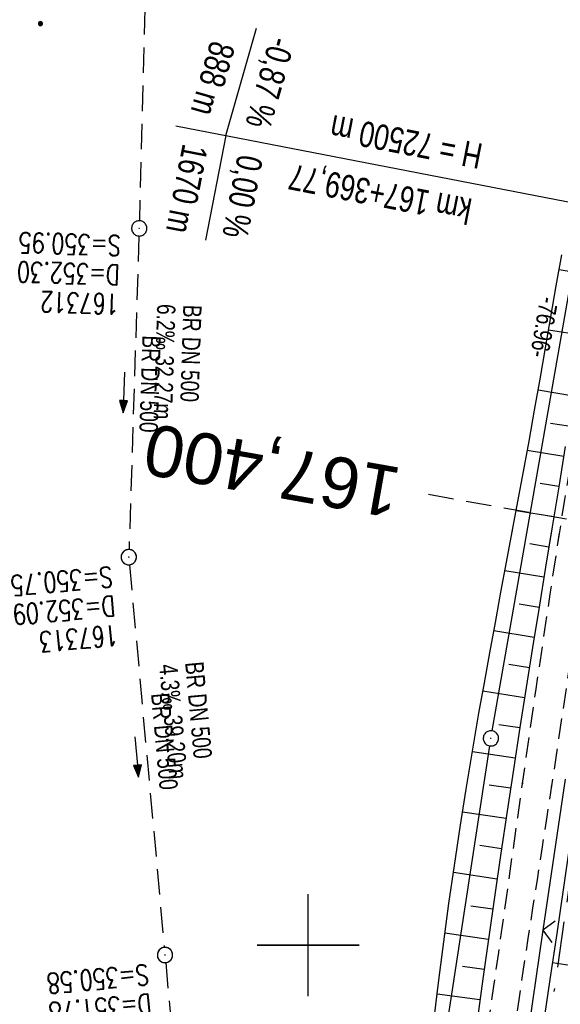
# Model space of a CAD drawing. Extents: x 508892 to 509489, y 458506 to 459473.
# Tile 10 of 63: x 508972 to 509025, y 458594 to 458691. Entities that reach past the tile are written whole.
import ezdxf
from ezdxf.enums import TextEntityAlignment as Align

# ---------------------------------------------------------------- set-up
doc = ezdxf.new("R2010")
doc.units = 0
doc.header["$LTSCALE"] = 10
doc.header["$MEASUREMENT"] = 0
for name, pattern in [('ACAD_ISO16W100', [73, 15, -6.5, 15, -6.5, 15, -7, 1, -7]), ('LT00', [0]), ('LT11', [0.3, 0.2, -0.1]), ('LT17', [0.15, 0.1, -0.05]), ('STRICHLINIE2', [0.375, 0.25, -0.125])]:
    doc.linetypes.add(name, pattern=pattern)
doc.layers.get('0').update_dxf_attribs({"linetype": 'LT00'})
for name, color, linetype in [('--EK_Halt-Pfeil', 4, 'LT00'), ('--EK_Haltung', 7, 'STRICHLINIE2'), ('--EK_Haltung-Text', 140, 'LT00'), ('--EK_Schacht-Text', 5, 'LT00'), ('--EK_ST-93-1', 30, 'LT17'), ('--EL_DFK_AB_L', 21, 'LT00'), ('--EL_DFK_AB_P', 7, 'LT00'), ('--EL_Halt-Pfeil', 4, 'LT00'), ('--EL_Haltung', 182, 'STRICHLINIE2'), ('--EL_Haltung-Text', 182, 'LT00'), ('-GRA-20W', 250, 'LT00'), ('ABSTAND', 8, 'LT00'), ('BAB-KABEL', 220, 'ACAD_ISO16W100'), ('DFK_AB_L', 21, 'LT00'), ('DFK_AB_P', 7, 'LT00'), ('DFK_NUTZUNG', 250, 'LT00'), ('V111_BOESCH', 250, 'LT00'), ('V111_BOSCHUNG', 250, 'LT00'), ('V111_FELDWEG', 250, 'LT11'), ('V111_KA_PRUF', 182, 'LT00'), ('V111_RASTER', 250, 'LT00'), ('V111_ZAUN', 40, 'LT00'), ('V112_BOESCH', 250, 'LT00'), ('V112_BOSCHUNG', 250, 'LT00'), ('V112_FELDWEG', 250, 'LT11'), ('V112_KA_PRUF', 182, 'LT00'), ('V112_RASTER', 250, 'LT00'), ('V112_ZAUN', 40, 'LT00')]:
    doc.layers.add(name, color=color, linetype=linetype)
doc.styles.add('Beschrift', font='ARIAL.TTF')
doc.styles.add('Haltungsbeschriftung', font='ARIAL.TTF', dxfattribs={"width": 0.75})
doc.styles.add('schachtbeschriftung', font='romans.shx', dxfattribs={"width": 0.75, "height": 2})
doc.styles.get("Standard").update_dxf_attribs({"font": 'ARIAL.TTF'})

# ---------------------------------------------------------------- blocks, each defined once
blk = doc.blocks.new('SYMB0003')
at = {"color": 0, "linetype": 'ByBlock'}
for p, q in [((-0.015712, 0), (0.010166, 0.012015)), ((0, -0.021257), (-0.015712, 0)), ((0.010166, 0.012015), (0, -0.021257))]:
    blk.add_line(p, q, dxfattribs=at)
for points in [[(-0.031395, 0.499013), (-0.093691, 0.491144), (-0.154509, 0.475528), (-0.21289, 0.452414), (-0.267913, 0.422164), (-0.318712, 0.385257), (-0.364484, 0.342274), (-0.404509, 0.293893), (-0.438154, 0.240877), (-0.464888, 0.184062), (-0.484292, 0.124345), (-0.496058, 0.062667), (-0.5, 0)], [(-0.5, 0), (-0.496058, -0.062667), (-0.484292, -0.124345), (-0.464888, -0.184062), (-0.438154, -0.240877), (-0.404509, -0.293893), (-0.364485, -0.342274), (-0.318712, -0.385257), (-0.267914, -0.422164), (-0.21289, -0.452414), (-0.154509, -0.475529), (-0.093691, -0.491144), (-0.031395, -0.499014), (0.031395, -0.499014)], [(0.5, 0), (0.496057, 0.062667), (0.484292, 0.124345), (0.464888, 0.184062), (0.438153, 0.240877), (0.404509, 0.293893), (0.364484, 0.342274), (0.318712, 0.385257), (0.267913, 0.422164), (0.21289, 0.452414), (0.154509, 0.475528), (0.093691, 0.491144), (0.031395, 0.499013), (-0.031395, 0.499013)], [(0.031395, -0.499014), (0.093691, -0.491144), (0.154509, -0.475529), (0.21289, -0.452414), (0.267914, -0.422164), (0.318712, -0.385257), (0.364485, -0.342274), (0.404509, -0.293893), (0.438154, -0.240877), (0.464889, -0.184062), (0.484292, -0.124345), (0.496058, -0.062667), (0.5, 0)]]:
    blk.add_lwpolyline(points, dxfattribs=at)
blk = doc.blocks.new('Ackerland7')
at = {"layer": 'DFK_NUTZUNG', "color": 0, "linetype": 'ByBlock'}
for p, q in [((-4, 3.928), (-4, 3.67)), ((-3.95, 3.628), (-3.95, 3.97)), ((-3.9, 3.99), (-3.9, 3.607)), ((-3.85, 3.601), (-3.85, 3.997)), ((-3.8, 3.99), (-3.8, 3.607)), ((-3.75, 3.628), (-3.75, 3.97)), ((-3.7, 3.928), (-3.7, 3.67)), ((3.7, 3.929), (3.7, 3.671)), ((3.75, 3.629), (3.75, 3.971)), ((3.8, 3.992), (3.8, 3.608)), ((3.85, 3.602), (3.85, 3.998)), ((3.9, 3.992), (3.9, 3.608)), ((3.95, 3.629), (3.95, 3.971)), ((4, 3.929), (4, 3.671)), ((-3.65, 3.798), (-3.65, 3.8)), ((4.05, 3.799), (4.05, 3.801)), ((-7.85, 0.129), (-7.85, -0.129)), ((-7.8, -0.171), (-7.8, 0.171)), ((-7.75, 0.192), (-7.75, -0.192)), ((-7.7, -0.198), (-7.7, 0.198)), ((-7.65, 0.192), (-7.65, -0.192)), ((-7.6, -0.171), (-7.6, 0.171)), ((-7.55, 0.129), (-7.55, -0.129)), ((-7.5, -0.001), (-7.5, 0.001)), ((-0.15, 0.129), (-0.15, -0.129)), ((-0.1, -0.171), (-0.1, 0.171)), ((-0.05, 0.192), (-0.05, -0.192)), ((0, -0.198), (0, 0.198)), ((0.05, 0.192), (0.05, -0.192)), ((0.1, -0.171), (0.1, 0.171)), ((0.15, 0.129), (0.15, -0.129)), ((0.2, -0.001), (0.2, 0.001)), ((7.55, 0.129), (7.55, -0.129)), ((7.6, -0.171), (7.6, 0.171)), ((7.65, 0.192), (7.65, -0.192)), ((7.7, -0.198), (7.7, 0.198)), ((7.75, 0.192), (7.75, -0.192)), ((7.8, -0.171), (7.8, 0.171)), ((7.85, 0.129), (7.85, -0.129)), ((7.9, -0.001), (7.9, 0.001)), ((-4, -3.671), (-4, -3.929)), ((-3.95, -3.971), (-3.95, -3.629)), ((-3.9, -3.608), (-3.9, -3.992)), ((-3.85, -3.998), (-3.85, -3.602)), ((-3.8, -3.608), (-3.8, -3.992)), ((-3.75, -3.971), (-3.75, -3.629)), ((-3.7, -3.671), (-3.7, -3.929)), ((-3.65, -3.801), (-3.65, -3.799)), ((3.7, -3.671), (3.7, -3.929)), ((3.75, -3.971), (3.75, -3.629)), ((3.8, -3.608), (3.8, -3.992)), ((3.85, -3.998), (3.85, -3.602)), ((3.9, -3.608), (3.9, -3.992)), ((3.95, -3.971), (3.95, -3.629)), ((4, -3.671), (4, -3.929)), ((4.05, -3.801), (4.05, -3.799))]:
    blk.add_line(p, q, dxfattribs=at)
for points in [[(-3.65, 3.799), (-3.67, 3.886), (-3.725, 3.955), (-3.805, 3.994), (-3.894, 3.994), (-3.975, 3.955), (-4.03, 3.886), (-4.05, 3.799), (-4.03, 3.712), (-3.975, 3.642), (-3.894, 3.604), (-3.805, 3.604), (-3.725, 3.642), (-3.67, 3.712), (-3.65, 3.799)], [(4.05, 3.8), (4.03, 3.887), (3.975, 3.956), (3.894, 3.995), (3.805, 3.995), (3.725, 3.956), (3.67, 3.887), (3.65, 3.8), (3.67, 3.713), (3.725, 3.644), (3.805, 3.605), (3.894, 3.605), (3.975, 3.644), (4.03, 3.713), (4.05, 3.8)], [(-7.5, 0), (-7.52, 0.087), (-7.575, 0.156), (-7.655, 0.195), (-7.744, 0.195), (-7.825, 0.156), (-7.88, 0.087), (-7.9, 0)], [(0.2, 0), (0.18, 0.087), (0.125, 0.156), (0.045, 0.195), (-0.044, 0.195), (-0.125, 0.156), (-0.18, 0.087), (-0.2, 0)], [(-0.2, 0), (-0.18, -0.087), (-0.125, -0.156), (-0.044, -0.195), (0.045, -0.195), (0.125, -0.156), (0.18, -0.087), (0.2, 0)], [(7.9, 0), (7.88, 0.087), (7.825, 0.156), (7.744, 0.195), (7.655, 0.195), (7.575, 0.156), (7.52, 0.087), (7.5, 0)], [(7.5, 0), (7.52, -0.087), (7.575, -0.156), (7.655, -0.195), (7.744, -0.195), (7.825, -0.156), (7.88, -0.087), (7.9, 0)], [(-7.9, 0), (-7.88, -0.087), (-7.825, -0.156), (-7.744, -0.195), (-7.655, -0.195), (-7.575, -0.156), (-7.52, -0.087), (-7.5, 0)], [(-3.65, -3.8), (-3.67, -3.713), (-3.725, -3.644), (-3.805, -3.605), (-3.894, -3.605), (-3.975, -3.644), (-4.03, -3.713), (-4.05, -3.8), (-4.03, -3.887), (-3.975, -3.956), (-3.894, -3.995), (-3.805, -3.995), (-3.725, -3.956), (-3.67, -3.887), (-3.65, -3.8)], [(4.05, -3.8), (4.03, -3.713), (3.975, -3.644), (3.894, -3.605), (3.805, -3.605), (3.725, -3.644), (3.67, -3.713), (3.65, -3.8), (3.67, -3.887), (3.725, -3.956), (3.805, -3.995), (3.894, -3.995), (3.975, -3.956), (4.03, -3.887), (4.05, -3.8)]]:
    blk.add_lwpolyline(points, dxfattribs=at)
blk = doc.blocks.new('SYMB0011')
at = {"color": 0, "linetype": 'ByBlock'}
for p, q in [((0.5, 0), (-0.5, 0)), ((0, 0.5), (0, -0.5))]:
    blk.add_line(p, q, dxfattribs=at)
blk = doc.blocks.new('SYMB0024')
at = {"color": 0, "linetype": 'ByBlock'}
for p, q in [((-0.5, 0.5), (0, 0)), ((0, 0), (0.5, 0.5))]:
    blk.add_line(p, q, dxfattribs=at)
blk = doc.blocks.new('SYMB0070')
at = {"color": 0, "linetype": 'ByBlock'}
for p, q in [((-0.5, 0), (0.2, 0)), ((0.5, 0), (0.2, 0.1)), ((0.2, 0.1), (0.2, 0)), ((0.468, 0), (0.21, 0.086)), ((0.21, 0.086), (0.21, -0.086)), ((0.21, -0.086), (0.468, 0)), ((0.22, -0.072), (0.437, 0)), ((0.23, -0.058), (0.405, 0)), ((0.24, -0.045), (0.374, 0)), ((0.342, 0), (0.25, 0.031)), ((0.25, 0.031), (0.25, -0.031)), ((0.25, -0.031), (0.342, 0)), ((0.26, -0.017), (0.31, 0)), ((0.27, -0.003), (0.279, 0))]:
    blk.add_line(p, q, dxfattribs=at)
for points in [[(0.2, 0), (0.2, -0.1), (0.5, 0)], [(0.437, 0), (0.22, 0.072), (0.22, -0.072)], [(0.405, 0), (0.23, 0.058), (0.23, -0.058)], [(0.374, 0), (0.24, 0.045), (0.24, -0.045)], [(0.31, 0), (0.26, 0.017), (0.26, -0.017)], [(0.279, 0), (0.27, 0.003), (0.27, -0.003)]]:
    blk.add_lwpolyline(points, dxfattribs=at)

msp = doc.modelspace()

# ---------------------------------------------------------------- linework, layer by layer
at = {"layer": '--EK_Haltung'}
for p, q in [((508984.664, 458718.062), (508983.447, 458671.064)), ((508983.404, 458669.564), (508982.43, 458638.809)), ((508982.474, 458637.312), (508985.887, 458599.768)), ((508986.023, 458598.274), (508988.468, 458571.299))]:
    msp.add_line(p, q, dxfattribs=at)
at = {"layer": '--EK_ST-93-1', "ltscale": 2.5}
msp.add_line((509051.158, 458637.143), (509011.793, 458644.191), dxfattribs=at)
at = {"layer": '--EL_DFK_AB_L'}
for p, q in [((509018.039, 458621.018), (509031.031, 458695.35)), ((509009.199, 458563.439), (509017.797, 458619.539))]:
    msp.add_line(p, q, dxfattribs=at)
at = {"layer": '--EL_Haltung'}
for p, q in [((508984.664, 458718.062), (508983.447, 458671.064)), ((508983.404, 458669.564), (508982.43, 458638.809)), ((508982.474, 458637.312), (508985.887, 458599.768)), ((508986.023, 458598.274), (508988.468, 458571.299))]:
    msp.add_line(p, q, dxfattribs=at)
at = {"layer": '-GRA-20W'}
for p, q in [((508991.922, 458679.418), (508994.932, 458689.945)), ((508987.013, 458680.369), (509026.332, 458672.75)), ((508991.922, 458679.418), (508989.934, 458669.167))]:
    msp.add_line(p, q, dxfattribs=at)
at = {"layer": 'BAB-KABEL', "ltscale": 0.03, "flags": 128}
msp.add_lwpolyline([(509299.722, 459442.541), (509274.625, 459384.823), (509267.631, 459368.489), (509243.678, 459313.82), (509239.637, 459304.02), (509234.976, 459295.765), (509226.288, 459268.825), (509215.476, 459236.791), (509200.001, 459191.227), (509193.631, 459178.045), (509172.846, 459133.934), (509148.464, 459083.907), (509126.649, 459038.885), (509124.71, 459016.934), (509122.179, 459009.741), (509117.317, 458994.531), (509111.817, 458976.328), (509100.507, 458938.303), (509091.196, 458907.517), (509082.968, 458878.7), (509074.87, 458850.138), (509067.165, 458819.129), (509061.589, 458795.767), (509054.94, 458765.751), (509049.887, 458743.543), (509046.033, 458723.612), (509042.448, 458703.978), (509036.153, 458673.069), (509032.595, 458654.805), (509028.862, 458630.359), (509025.782, 458607.356), (509022.865, 458586.792), (509019.457, 458565.396), (509018.671, 458559.848)], dxfattribs=at)
at = {"layer": 'DFK_AB_L'}
for p, q in [((509018.039, 458621.018), (509031.031, 458695.35)), ((509009.199, 458563.439), (509017.797, 458619.539))]:
    msp.add_line(p, q, dxfattribs=at)
at = {"layer": 'V111_BOESCH'}
for points in [[(509012.357, 458592.78), (509012.804, 458596.554), (509013.282, 458600.317), (509013.791, 458604.072), (509014.328, 458607.818), (509014.893, 458611.557), (509015.484, 458615.291), (509016.1, 458619.021), (509016.74, 458622.748), (509017.264, 458625.714), (509017.8, 458628.68), (509018.344, 458631.645), (509018.894, 458634.611), (509019.448, 458637.576), (509020.002, 458640.542), (509020.555, 458643.509), (509021.103, 458646.476), (509021.643, 458649.445), (509022.188, 458652.49), (509022.725, 458655.536), (509023.257, 458658.583), (509023.787, 458661.629), (509024.317, 458664.676), (509024.85, 458667.721)], [(509025.199, 458648.905), (509024.555, 458644.965), (509023.91, 458641.025), (509023.268, 458637.085), (509022.63, 458633.145), (509021.997, 458629.206), (509021.371, 458625.267), (509020.754, 458621.329), (509020.121, 458617.227), (509019.5, 458613.125), (509018.889, 458609.021), (509018.288, 458604.914), (509017.698, 458600.801), (509017.119, 458596.683), (509016.549, 458592.556)], [(509025.017, 458605.655), (509024.355, 458601.134), (509023.688, 458596.613), (509022.828, 458590.841)]]:
    msp.add_lwpolyline(points, dxfattribs=at)
at = {"layer": 'V111_BOSCHUNG'}
for p, q in [((509027.965, 458665.696), (509024.592, 458666.249)), ((509026.981, 458659.777), (509023.562, 458660.338)), ((509026.009, 458653.857), (509022.53, 458654.427)), ((509025.525, 458650.896), (509023.766, 458651.184)), ((509025.041, 458647.935), (509021.476, 458648.52)), ((509024.556, 458644.975), (509022.746, 458645.271)), ((509024.072, 458642.014), (509020.389, 458642.618)), ((509023.589, 458639.053), (509021.714, 458639.361)), ((509023.107, 458636.092), (509019.288, 458636.719)), ((509022.628, 458633.131), (509020.683, 458633.45)), ((509022.151, 458630.169), (509018.192, 458630.818)), ((509021.678, 458627.206), (509019.665, 458627.536)), ((509021.211, 458624.252), (509017.12, 458624.904)), ((509020.749, 458621.297), (509018.674, 458621.619)), ((509020.292, 458618.342), (509016.092, 458618.973)), ((509019.839, 458615.376), (509017.721, 458615.694)), ((509019.392, 458612.41), (509015.127, 458613.051)), ((509018.951, 458609.442), (509016.809, 458609.764)), ((509018.515, 458606.474), (509014.226, 458607.119)), ((509018.087, 458603.514), (509015.943, 458603.827)), ((509017.663, 458600.554), (509013.394, 458601.158)), ((509017.246, 458597.593), (509015.126, 458597.883)), ((509023.934, 458598.278), (509030.105, 458597.377)), ((509016.833, 458594.622), (509012.639, 458595.195))]:
    msp.add_line(p, q, dxfattribs=at)
at = {"layer": 'V111_FELDWEG', "flags": 128}
for points in [[(509016.02, 458560.853), (509016.292, 458562.673), (509016.666, 458565.267), (509017.028, 458567.862), (509017.382, 458570.459), (509017.728, 458573.056), (509018.07, 458575.654), (509018.411, 458578.252), (509018.752, 458580.851), (509019.096, 458583.448), (509019.446, 458586.045), (509019.804, 458588.641), (509020.23, 458591.642), (509020.668, 458594.641), (509021.116, 458597.639), (509021.571, 458600.636), (509022.031, 458603.633), (509022.494, 458606.629), (509022.957, 458609.624), (509023.42, 458612.62), (509023.878, 458615.617), (509024.403, 458619.094), (509024.923, 458622.571), (509025.44, 458626.049), (509025.957, 458629.527), (509026.476, 458633.005), (509027, 458636.481), (509027.532, 458639.957), (509028.074, 458643.431), (509028.772, 458647.789), (509029.488, 458652.143), (509030.222, 458656.495), (509030.972, 458660.844), (509031.737, 458665.191), (509032.515, 458669.535), (509033.4, 458674.393), (509034.298, 458679.249), (509035.208, 458684.103), (509036.129, 458688.955), (509037.057, 458693.805), (509038.339, 458700.443), (509039.632, 458707.079), (509040.935, 458713.713), (509042.246, 458720.346), (509043.026, 458724.272), (509043.811, 458728.198), (509044.602, 458732.122), (509045.403, 458736.044), (509046.215, 458739.964), (509047.041, 458743.881), (509047.909, 458747.915), (509048.794, 458751.946), (509049.699, 458755.972), (509050.625, 458759.993), (509051.572, 458764.009), (509052.543, 458768.02), (509053.184, 458770.613), (509053.832, 458773.205), (509054.486, 458775.795), (509055.144, 458778.384), (509055.802, 458780.973), (509056.458, 458783.562), (509057.111, 458786.152), (509057.757, 458788.744), (509058.741, 458792.759), (509059.707, 458796.779), (509060.657, 458800.803), (509061.592, 458804.83), (509062.514, 458808.86), (509063.427, 458812.893), (509064.013, 458815.5), (509064.597, 458818.108), (509065.182, 458820.715), (509065.771, 458823.321), (509066.365, 458825.926), (509066.967, 458828.53), (509067.579, 458831.13), (509068.203, 458833.728), (509068.841, 458836.322), (509069.549, 458839.124), (509070.274, 458841.921), (509071.014, 458844.715), (509071.765, 458847.506), (509072.526, 458850.295), (509073.293, 458853.082), (509074.066, 458855.867), (509074.84, 458858.652), (509075.897, 458862.451), (509076.954, 458866.25), (509078.015, 458870.047), (509079.081, 458873.844), (509080.154, 458877.638), (509081.236, 458881.429), (509082.346, 458885.28), (509083.467, 458889.128), (509084.595, 458892.973), (509085.731, 458896.817), (509086.872, 458900.659), (509088.017, 458904.5), (509088.949, 458907.621), (509089.88, 458910.741), (509090.808, 458913.863), (509091.731, 458916.986), (509092.645, 458920.112), (509093.43, 458922.825), (509094.211, 458925.54), (509094.988, 458928.256), (509095.765, 458930.972), (509096.545, 458933.687), (509097.329, 458936.4), (509098.121, 458939.112), (509098.756, 458941.261), (509099.395, 458943.408), (509100.035, 458945.556), (509100.674, 458947.704), (509101.311, 458949.852), (509101.941, 458952.003), (509102.564, 458954.156), (509103.15, 458956.218), (509103.73, 458958.282), (509104.305, 458960.347), (509104.877, 458962.413), (509105.449, 458964.478), (509106.023, 458966.543), (509106.601, 458968.605), (509107.253, 458970.901), (509107.91, 458973.195), (509108.568, 458975.489), (509109.224, 458977.784), (509109.874, 458980.082), (509110.514, 458982.384), (509111.141, 458984.692), (509111.751, 458987.007), (509112.341, 458989.332), (509112.646, 458990.573), (509112.952, 458991.815), (509113.264, 458993.055), (509113.589, 458994.29), (509113.935, 458995.518), (509114.307, 458996.736), (509114.713, 458997.942), (509115.159, 458999.134), (509115.652, 459000.308), (509116.199, 459001.462), (509116.806, 459002.594), (509117.278, 459003.383), (509117.788, 459004.149), (509118.338, 459004.883), (509118.932, 459005.573), (509119.572, 459006.211), (509120.262, 459006.785), (509120.858, 459007.199), (509121.484, 459007.574), (509122.132, 459007.916), (509122.798, 459008.234), (509123.476, 459008.537), (509124.159, 459008.831)], [(509012.972, 458562.009), (509013.128, 458563.021), (509013.641, 458566.312), (509014.158, 458569.602), (509014.677, 458572.891), (509015.197, 458576.181), (509015.714, 458579.471), (509016.227, 458582.762), (509016.734, 458586.053), (509017.232, 458589.346), (509017.722, 458592.655), (509018.203, 458595.966), (509018.676, 458599.277), (509019.145, 458602.59), (509019.61, 458605.902), (509020.074, 458609.215), (509020.538, 458612.528), (509021.005, 458615.841), (509021.668, 458620.493), (509022.341, 458625.143), (509023.026, 458629.792), (509023.723, 458634.439), (509024.434, 458639.083), (509025.16, 458643.726), (509026.003, 458648.984), (509026.867, 458654.239), (509027.754, 458659.489), (509028.665, 458664.735), (509029.599, 458669.977), (509030.148, 458672.995), (509030.704, 458676.013), (509031.264, 458679.029), (509031.826, 458682.045), (509032.389, 458685.062), (509032.951, 458688.079), (509033.508, 458691.097), (509034.061, 458694.117), (509034.503, 458696.562), (509034.945, 458699.007), (509035.389, 458701.452), (509035.838, 458703.895), (509036.298, 458706.337), (509036.77, 458708.775), (509037.259, 458711.21), (509037.769, 458713.639), (509038.303, 458716.063), (509038.864, 458718.48), (509039.457, 458720.89), (509039.857, 458722.442), (509040.267, 458723.992), (509040.68, 458725.541), (509041.094, 458727.09), (509041.501, 458728.641), (509041.898, 458730.194), (509042.278, 458731.751), (509042.638, 458733.312), (509042.971, 458734.88), (509043.274, 458736.456), (509043.54, 458738.04), (509043.765, 458739.633), (509043.943, 458741.238), (509044.07, 458742.855), (509044.141, 458744.486), (509044.152, 458745.264), (509044.139, 458746.042), (509044.092, 458746.813), (509044.003, 458747.576), (509043.86, 458748.324), (509043.655, 458749.053), (509043.377, 458749.76), (509043.036, 458750.412), (509042.627, 458751.032), (509042.157, 458751.616), (509041.633, 458752.158), (509041.062, 458752.65), (509040.452, 458753.089), (509039.809, 458753.466), (509039.142, 458753.778), (509038.405, 458754.035), (509037.651, 458754.22), (509036.883, 458754.346), (509036.102, 458754.423), (509035.312, 458754.463), (509034.516, 458754.478), (509033.717, 458754.48), (509032.917, 458754.48), (509031.066, 458754.512), (509029.227, 458754.592), (509027.398, 458754.716), (509025.578, 458754.879), (509023.766, 458755.077), (509021.961, 458755.306), (509020.162, 458755.562), (509018.368, 458755.839), (509016.578, 458756.134), (509014.791, 458756.443), (509013.007, 458756.761), (509011.223, 458757.083), (509009.439, 458757.406), (509007.654, 458757.725), (509005.867, 458758.036), (509003.237, 458758.471), (509000.601, 458758.882), (508997.96, 458759.27), (508995.315, 458759.638), (508992.665, 458759.99), (508990.013, 458760.326), (508987.358, 458760.65), (508984.702, 458760.965), (508982.045, 458761.272), (508979.388, 458761.574), (508975.548, 458762.006), (508971.71, 458762.435), (508967.872, 458762.863), (508964.036, 458763.291), (508960.2, 458763.722), (508956.365, 458764.157), (508952.53, 458764.597), (508951.993, 458764.66)]]:
    msp.add_lwpolyline(points, dxfattribs=at)
at = {"layer": 'V111_RASTER'}
for p, q in [((509000, 458595), (509000, 458605)), ((508995, 458600), (509005, 458600))]:
    msp.add_line(p, q, dxfattribs=at)
at = {"layer": 'V111_ZAUN'}
for p, q in [((509025.182, 458616.288), (509023.007, 458601.447)), ((509023.007, 458601.447), (509020.831, 458586.605))]:
    msp.add_line(p, q, dxfattribs=at)
at = {"layer": 'V112_BOESCH'}
for points in [[(509012.357, 458592.78), (509012.804, 458596.554), (509013.282, 458600.317), (509013.791, 458604.072), (509014.328, 458607.818), (509014.893, 458611.557), (509015.484, 458615.291), (509016.1, 458619.021), (509016.74, 458622.748), (509017.264, 458625.714), (509017.8, 458628.68), (509018.344, 458631.645), (509018.894, 458634.611), (509019.448, 458637.576), (509020.002, 458640.542), (509020.009, 458640.578)], [(509023.821, 458640.477), (509023.268, 458637.085), (509022.63, 458633.145), (509021.997, 458629.206), (509021.371, 458625.267), (509020.754, 458621.329), (509020.121, 458617.227), (509019.5, 458613.125), (509018.889, 458609.021), (509018.288, 458604.914), (509017.698, 458600.801), (509017.119, 458596.683), (509016.549, 458592.556)], [(509029.92, 458640.317), (509029.863, 458639.884), (509029.601, 458637.863), (509029.337, 458635.842), (509028.964, 458633.067), (509028.581, 458630.294), (509028.19, 458627.523), (509027.794, 458624.755), (509027.393, 458621.986), (509026.99, 458619.218), (509026.333, 458614.698), (509025.676, 458610.176), (509025.017, 458605.655), (509024.355, 458601.134), (509023.688, 458596.613), (509022.828, 458590.841)]]:
    msp.add_lwpolyline(points, dxfattribs=at)
at = {"layer": 'V112_BOSCHUNG'}
for p, q in [((509023.589, 458639.053), (509021.714, 458639.361)), ((509023.107, 458636.092), (509019.288, 458636.719)), ((509022.628, 458633.131), (509020.683, 458633.45)), ((509022.151, 458630.169), (509018.192, 458630.818)), ((509021.678, 458627.206), (509019.665, 458627.536)), ((509021.211, 458624.252), (509017.12, 458624.904)), ((509020.749, 458621.297), (509018.674, 458621.619)), ((509020.292, 458618.342), (509016.092, 458618.973)), ((509019.839, 458615.376), (509017.721, 458615.695)), ((509019.392, 458612.41), (509015.127, 458613.051)), ((509018.951, 458609.442), (509016.809, 458609.764)), ((509018.515, 458606.474), (509014.226, 458607.119)), ((509018.087, 458603.514), (509015.943, 458603.827)), ((509017.664, 458600.554), (509013.394, 458601.158)), ((509017.246, 458597.593), (509015.126, 458597.883)), ((509023.934, 458598.278), (509030.105, 458597.377)), ((509016.833, 458594.621), (509012.639, 458595.195))]:
    msp.add_line(p, q, dxfattribs=at)
at = {"layer": 'V112_FELDWEG', "flags": 128}
for points in [[(509012.972, 458562.009), (509013.128, 458563.021), (509013.641, 458566.312), (509014.158, 458569.602), (509014.677, 458572.891), (509015.197, 458576.181), (509015.714, 458579.471), (509016.227, 458582.762), (509016.734, 458586.053), (509017.232, 458589.346), (509017.722, 458592.655), (509018.203, 458595.966), (509018.676, 458599.277), (509019.145, 458602.59), (509019.61, 458605.902), (509020.074, 458609.215), (509020.538, 458612.528), (509021.005, 458615.841), (509021.668, 458620.493), (509022.341, 458625.143), (509023.026, 458629.792), (509023.723, 458634.439), (509024.434, 458639.083), (509024.648, 458640.455)], [(509016.02, 458560.853), (509016.292, 458562.673), (509016.666, 458565.267), (509017.028, 458567.862), (509017.382, 458570.459), (509017.728, 458573.056), (509018.07, 458575.654), (509018.411, 458578.252), (509018.752, 458580.851), (509019.096, 458583.448), (509019.446, 458586.045), (509019.804, 458588.641), (509020.23, 458591.642), (509020.668, 458594.641), (509021.116, 458597.639), (509021.571, 458600.636), (509022.031, 458603.633), (509022.494, 458606.629), (509022.957, 458609.624), (509023.42, 458612.62), (509023.878, 458615.617), (509024.403, 458619.094), (509024.923, 458622.571), (509025.44, 458626.049), (509025.957, 458629.527), (509026.476, 458633.005), (509027, 458636.481), (509027.532, 458639.957), (509027.598, 458640.378)]]:
    msp.add_lwpolyline(points, dxfattribs=at)
at = {"layer": 'V112_RASTER'}
for p, q in [((509000, 458595), (509000, 458605)), ((509005, 458600), (508995, 458600))]:
    msp.add_line(p, q, dxfattribs=at)
at = {"layer": 'V112_ZAUN'}
for p, q in [((509025.182, 458616.288), (509023.007, 458601.447)), ((509023.007, 458601.447), (509020.832, 458586.605))]:
    msp.add_line(p, q, dxfattribs=at)

# ---------------------------------------------------------------- block references
at = {"layer": '--EK_Halt-Pfeil', "yscale": 4, "zscale": 4}
for p, xscale, rotation in [((508981.917, 458654.218), 3.999999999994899, 268.186069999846), ((508983.185, 458618.449), 4.000000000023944, 275.1928400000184)]:
    msp.add_blockref('SYMB0070', p, dxfattribs=dict(at, xscale=xscale, rotation=rotation))
at = {"layer": '--EL_DFK_AB_P', "xscale": 1.500000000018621, "yscale": 1.5, "zscale": 1.5, "rotation": 264.7377099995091}
msp.add_blockref('SYMB0003', (509017.91, 458620.28), dxfattribs=at)
at = {"layer": '--EL_Halt-Pfeil', "yscale": 4, "zscale": 4}
for p, xscale, rotation in [((508981.917, 458654.218), 3.999999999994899, 268.186069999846), ((508983.185, 458618.449), 4.000000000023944, 275.1928400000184)]:
    msp.add_blockref('SYMB0070', p, dxfattribs=dict(at, xscale=xscale, rotation=rotation))
at = {"layer": 'DFK_AB_P', "xscale": 1.500000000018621, "yscale": 1.5, "zscale": 1.5, "rotation": 264.7377099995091}
msp.add_blockref('SYMB0003', (509017.91, 458620.28), dxfattribs=at)
at = {"layer": 'DFK_NUTZUNG', "rotation": 264.7376999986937}
msp.add_blockref('Ackerland7', (508970.313, 458694.584), dxfattribs=at)
at = {"layer": 'V111_FELDWEG', "xscale": 0.09999999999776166, "yscale": 0.09999999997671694, "zscale": 0.1, "rotation": 249.2379000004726}
for p in [(509021.005, 458615.841), (509023.878, 458615.617)]:
    msp.add_blockref('SYMB0011', p, dxfattribs=at)
at = {"layer": 'V111_KA_PRUF', "xscale": 1.499999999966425, "yscale": 1.5, "zscale": 1.5, "rotation": 249.2379000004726}
for p in [(508983.428, 458670.314), (508982.406, 458638.059), (508985.955, 458599.021)]:
    msp.add_blockref('SYMB0003', p, dxfattribs=at)
at = {"layer": 'V111_ZAUN', "xscale": 2.100000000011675, "yscale": 2.099999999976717, "zscale": 2.1, "rotation": 261.6624000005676}
msp.add_blockref('SYMB0024', (509023.007, 458601.447), dxfattribs=at)
at = {"layer": 'V112_FELDWEG', "xscale": 0.1000000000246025, "yscale": 0.09999999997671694, "zscale": 0.1, "rotation": 268.4925099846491}
for p in [(509021.005, 458615.841), (509023.878, 458615.617)]:
    msp.add_blockref('SYMB0011', p, dxfattribs=at)
at = {"layer": 'V112_KA_PRUF', "xscale": 1.500000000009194, "yscale": 1.5, "zscale": 1.5, "rotation": 268.4925099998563}
for p in [(508982.406, 458638.059), (508985.955, 458599.021)]:
    msp.add_blockref('SYMB0003', p, dxfattribs=at)
at = {"layer": 'V112_ZAUN', "xscale": 2.099999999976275, "yscale": 2.099999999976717, "zscale": 2.1, "rotation": 261.6607099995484}
msp.add_blockref('SYMB0024', (509023.007, 458601.447), dxfattribs=at)

# ---------------------------------------------------------------- texts
at = {"layer": '--EK_Haltung-Text', "style": 'Haltungsbeschriftung', "width": 0.75}
for s, rotation, p in [('6.2‰ 32.27m', -91.81393, (508985.195, 458662.919)), ('BR DN 500', -91.81393, (508987.753, 458662.838)), ('4.3‰ 39.20m', -84.80716, (508985.376, 458627.485)), ('BR DN 500', -84.80716, (508987.925, 458627.716))]:
    msp.add_text(s, height=1.8, rotation=rotation, dxfattribs=at).set_placement(p)
at = {"layer": '--EK_Schacht-Text', "style": 'schachtbeschriftung', "width": 0.75}
for s, rotation, p in [('S=350.95', -181.81393, (508981.655, 458669.62)), ('D=352.30', -181.81393, (508981.564, 458666.741)), ('167312', -181.81393, (508981.473, 458663.863)), ('S=350.75', -174.80716, (508980.731, 458637.153)), ('D=352.09', -174.80716, (508980.992, 458634.285)), ('167313', -174.80716, (508981.252, 458631.417)), ('S=350.58', -174.82153, (508984.28, 458598.116)), ('D=351.78', -174.82153, (508984.54, 458595.248))]:
    msp.add_text(s, height=2, rotation=rotation, dxfattribs=at).set_placement(p)
at = {"layer": '--EK_ST-93-1', "style": 'Beschrift'}
msp.add_text('167,400', height=5, rotation=-190.10435, dxfattribs=at).set_placement((509008.88, 458644.308), align=Align.MIDDLE_LEFT)
at = {"layer": '--EL_Haltung-Text', "style": 'Haltungsbeschriftung', "width": 0.75}
for rotation, p in [(-91.81393, (508983.744, 458659.84)), (-84.80716, (508984.583, 458624.654))]:
    msp.add_text('BR DN 500', height=1.8, rotation=rotation, dxfattribs=at).set_placement(p)
at = {"layer": '-GRA-20W', "style": 'Beschrift', "width": 0.75}
msp.add_text('-0,87 %', height=2.5, rotation=254.04475, dxfattribs=at).set_placement((508993.814, 458680.579), align=Align.RIGHT)
msp.add_text('888 m', height=2.5, rotation=254.04475, dxfattribs=at).set_placement((508990.858, 458681.152), align=Align.TOP_RIGHT)
for s, rotation, p in [('H = 72500 m', 169.03315, (509016.751, 458676.134)), ('1670 m', 259.02488, (508990.164, 458678.231))]:
    msp.add_text(s, height=2.5, rotation=rotation, dxfattribs=at).set_placement(p, align=Align.TOP_LEFT)
for s, rotation, p in [('0,00 %', 259.02488, (508993.109, 458677.66)), ('km 167+369,77', 169.03315, (509016.18, 458673.189))]:
    msp.add_text(s, height=2.5, rotation=rotation, dxfattribs=at).set_placement(p)
at = {"layer": 'ABSTAND', "width": 0.75}
msp.add_text(' -76.96-', height=1.8, rotation=-99.915, dxfattribs=at).set_placement((509022.848, 458664.217))

doc.saveas('drawing.dxf')
